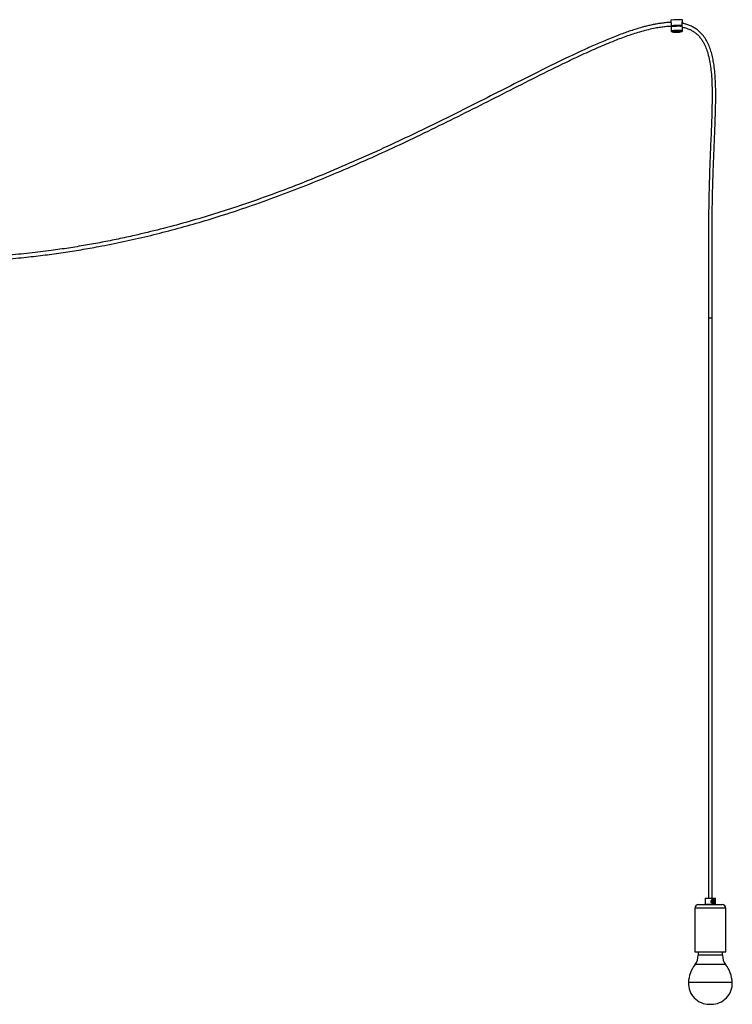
# Model space of a CAD drawing. Header units: millimetres. Extents: x 371 to 997, y 409 to 681.
# Tile 14 of 14: x 948 to 997, y 409 to 476. Entities that reach past the tile are written whole.
import ezdxf

# ---------------------------------------------------------------- set-up
doc = ezdxf.new("R2010")
doc.units = ezdxf.units.MM

msp = doc.modelspace()

# ---------------------------------------------------------------- linework, layer by layer
at = {"color": 7, "linetype": 'Continuous', "lineweight": 25}
for p, q in [((993.065, 476.439), (993.068, 476.289)), ((993.08, 475.998), (993.086, 475.701)), ((993.096, 476.144), (993.099, 476.044)), ((993.099, 476.044), (993.137, 476.045)), ((993.138, 476.011), (993.138, 476.005)), ((993.167, 476.04), (993.154, 476.046)), ((993.167, 476.028), (993.167, 476.04)), ((993.463, 476.059), (993.463, 476.034)), ((993.735, 476.021), (993.773, 476.022)), ((993.802, 476.061), (993.84, 476.062)), ((993.802, 476.039), (993.802, 476.061)), ((993.84, 476.062), (993.837, 476.162)), ((993.864, 476.458), (993.865, 476.458)), ((993.868, 476.307), (993.865, 476.458)), ((993.87, 476.017), (993.87, 476.016)), ((993.877, 475.72), (993.871, 475.99)), ((993.087, 475.701), (993.086, 475.701)), ((993.815, 475.644), (993.818, 475.644)), ((995.665, 455.901), (995.915, 455.901)), ((995.668, 455.901), (995.668, 415.901)), ((995.913, 415.901), (995.913, 455.901)), ((995.465, 415.901), (995.44, 415.876)), ((995.44, 415.876), (995.44, 415.476)), ((996.14, 415.876), (995.44, 415.876)), ((995.44, 415.476), (995.465, 415.451)), ((995.44, 415.476), (996.14, 415.476)), ((995.465, 415.901), (996.115, 415.901)), ((995.879, 415.782), (995.917, 415.813)), ((996.019, 415.694), (995.972, 415.694)), ((995.972, 415.658), (996.019, 415.658)), ((995.987, 415.553), (995.994, 415.553)), ((996.08, 415.611), (996.068, 415.582)), ((996.14, 415.876), (996.115, 415.901)), ((996.115, 415.451), (996.14, 415.476)), ((996.14, 415.476), (996.14, 415.876)), ((994.728, 415.201), (994.728, 412.201)), ((994.978, 415.451), (996.603, 415.451)), ((996.853, 412.201), (996.853, 415.201)), ((994.728, 412.201), (996.853, 412.201)), ((994.953, 412.201), (994.953, 411.966)), ((996.628, 411.966), (996.628, 412.201)), ((995.725, 408.581), (995.856, 408.581))]:
    msp.add_line(p, q, dxfattribs=at)
at = {"color": 8, "linetype": 'Continuous', "lineweight": 25}
for p, q in [((993.818, 475.644), (993.819, 475.645)), ((996.853, 415.201), (994.728, 415.201)), ((996.628, 411.966), (994.953, 411.966)), ((996.843, 411.329), (994.737, 411.329)), ((997.303, 410.082), (994.278, 410.082))]:
    msp.add_line(p, q, dxfattribs=at)
at = {"color": 8, "linetype": 'Continuous', "lineweight": 25, "flags": 128}
msp.add_lwpolyline([(993.176, 475.634), (993.165, 475.633), (993.15, 475.63), (993.149, 475.629)], dxfattribs=at)
at = {"color": 7, "linetype": 'Continuous', "lineweight": 25, "flags": 128}
for points in [[(993.149, 475.629), (993.152, 475.628), (993.152, 475.628)], [(996.06, 415.569), (996.042, 415.547), (996.006, 415.529), (995.965, 415.527), (995.925, 415.54), (995.887, 415.567), (995.856, 415.607), (995.839, 415.657), (995.841, 415.705), (995.857, 415.747), (995.887, 415.785), (995.929, 415.813), (995.973, 415.825), (995.982, 415.826), (995.982, 415.826)], [(995.912, 415.676), (995.918, 415.637), (995.936, 415.605), (995.964, 415.583), (995.996, 415.576), (996.028, 415.583), (996.055, 415.605), (996.073, 415.637), (996.079, 415.676), (996.073, 415.714), (996.055, 415.746), (996.028, 415.768), (995.996, 415.776), (995.964, 415.768), (995.936, 415.746), (995.918, 415.714), (995.912, 415.676)]]:
    msp.add_lwpolyline(points, dxfattribs=at)
at = {"color": 7, "linetype": 'Continuous', "lineweight": 25}
for centre, radius, start, end in [((993.591, 471.111), 5.354, 87.07805, 95.64526), ((993.6, 470.73), 5.293, 87.07805, 95.64526), ((993.675, 467.574), 8.49, 88.88514, 93.8893), ((993.565, 469.96), 6.1, 90.9591, 94.02251), ((993.672, 469.138), 6.925, 88.92272, 91.72995), ((993.659, 468.265), 7.385, 89.12648, 93.75514), ((996.012, 415.677), 0.17, 150.77169, 180.43302), ((995.975, 415.676), 0.0181, 98.18189, 261.81811), ((996.008, 415.676), 0.0181, 278.18189, 81.81811), ((996.017, 415.676), 0.0181, 278.18189, 81.81811), ((994.978, 415.201), 0.25, 90, 180), ((996.603, 415.201), 0.25, 0, 90), ((993.903, 411.966), 1.05, 322.63184, 0), ((997.678, 411.966), 1.05, 180, 217.36816), ((996.529, 409.96), 2.255, 142.63184, 176.89623), ((995.051, 409.96), 2.255, 3.10377, 37.36816), ((995.725, 410.029), 1.448, 177.87986, 270), ((995.856, 410.029), 1.448, 270, 2.12014)]:
    msp.add_arc(centre, radius, start, end, dxfattribs=at)
at = {"color": 8, "linetype": 'Continuous', "lineweight": 25}
for centre, radius, start, end in [((993.601, 470.582), 5.145, 86.92819, 95.74383), ((993.772, 475.349), 0.3, 81.12307, 90.0372)]:
    msp.add_arc(centre, radius, start, end, dxfattribs=at)
at = {"color": 7, "linetype": 'Continuous', "lineweight": 25}
for points, knots in [([(993.073, 476.272), (993.037, 476.272), (992.946, 476.27), (992.787, 476.261), (992.582, 476.243), (992.338, 476.213), (992.062, 476.168), (991.769, 476.11), (991.474, 476.043), (991.013, 475.924), (990.396, 475.736), (989.578, 475.447), (988.73, 475.112), (987.846, 474.735), (986.628, 474.186), (985.081, 473.444), (983.207, 472.508), (981.337, 471.56), (979.468, 470.614), (977.593, 469.676), (975.711, 468.757), (973.754, 467.83), (971.72, 466.906), (969.605, 465.993), (967.472, 465.128), (965.318, 464.314), (963.294, 463.608), (961.401, 463.001), (959.646, 462.484), (957.879, 462.01), (956.32, 461.635), (954.975, 461.341), (953.847, 461.116), (952.709, 460.908), (951.545, 460.718), (950.512, 460.569), (949.612, 460.454), (948.858, 460.367), (948.087, 460.288), (947.306, 460.218), (946.534, 460.161), (946.023, 460.127), (945.772, 460.114), (945.769, 460.114)], [0, 0, 0, 0, 0.002143, 0.005457, 0.009484, 0.014364, 0.020124, 0.026116, 0.032133, 0.038148, 0.054462, 0.070537, 0.089772, 0.108749, 0.127761, 0.16929, 0.210921, 0.252456, 0.294095, 0.335646, 0.377264, 0.418812, 0.464557, 0.510242, 0.55596, 0.601627, 0.647317, 0.683624, 0.71996, 0.756283, 0.792594, 0.815433, 0.838272, 0.861098, 0.884349, 0.908506, 0.923278, 0.938363, 0.953758, 0.969459, 0.985054, 0.999842, 1, 1, 1, 1]), ([(945.77, 459.865), (946.237, 459.894), (947.2, 459.953), (948.589, 460.084), (949.927, 460.238), (951.18, 460.41), (952.412, 460.604), (953.795, 460.849), (955.328, 461.156), (957.013, 461.539), (958.684, 461.963), (960.344, 462.425), (962.111, 462.961), (963.979, 463.577), (965.948, 464.281), (967.9, 465.03), (969.836, 465.821), (971.756, 466.65), (973.663, 467.513), (975.619, 468.434), (977.626, 469.413), (979.686, 470.443), (981.741, 471.485), (983.796, 472.526), (985.536, 473.388), (986.965, 474.064), (988.075, 474.565), (988.971, 474.94), (989.65, 475.203), (990.109, 475.37), (990.579, 475.529), (991.057, 475.675), (991.529, 475.801), (991.962, 475.896), (992.345, 475.962), (992.681, 476.002), (992.949, 476.023), (993.105, 476.021), (993.155, 476.021)], [0, 0, 0, 0, 0.027858, 0.057392, 0.082945, 0.107922, 0.132631, 0.157063, 0.191466, 0.225622, 0.259792, 0.29394, 0.328102, 0.369525, 0.410923, 0.452373, 0.493788, 0.535257, 0.576694, 0.61818, 0.663785, 0.709457, 0.755045, 0.80073, 0.846356, 0.870479, 0.894653, 0.91878, 0.928223, 0.937923, 0.947798, 0.957738, 0.967614, 0.976854, 0.984072, 0.990727, 0.997022, 1, 1, 1, 1]), ([(993.068, 476.289), (993.068, 476.289), (993.067, 476.291), (993.071, 476.28), (993.078, 476.257), (993.088, 476.219), (993.095, 476.179), (993.096, 476.153), (993.096, 476.144)], [0, 0, 0, 0, 0.0011, 0.212229, 0.426533, 0.653385, 0.885098, 1, 1, 1, 1]), ([(993.138, 476.005), (993.159, 476.007), (993.203, 476.013), (993.321, 476.021), (993.463, 476.028), (993.606, 476.034), (993.73, 476.038), (993.779, 476.039), (993.802, 476.039)], [0, 0, 0, 0, 0.157826, 0.328913, 0.5, 0.671087, 0.842174, 1, 1, 1, 1]), ([(993.138, 476.011), (993.159, 476.013), (993.203, 476.019), (993.321, 476.027), (993.416, 476.032), (993.463, 476.034)], [0, 0, 0, 0, 0.315653, 0.657826, 1, 1, 1, 1]), ([(993.138, 476.011), (993.14, 476.012), (993.145, 476.015), (993.155, 476.021), (993.162, 476.025), (993.167, 476.028)], [0, 0, 0, 0, 0.249999, 0.499998, 1, 1, 1, 1]), ([(993.167, 476.04), (993.185, 476.042), (993.226, 476.047), (993.303, 476.053), (993.358, 476.056), (993.37, 476.056)], [0, 0, 0, 0, 0.394323, 0.869088, 1, 1, 1, 1]), ([(993.167, 476.028), (993.185, 476.03), (993.226, 476.035), (993.332, 476.042), (993.42, 476.047), (993.464, 476.049)], [0, 0, 0, 0, 0.293428, 0.646714, 1, 1, 1, 1]), ([(993.802, 476.039), (993.8, 476.038), (993.795, 476.035), (993.785, 476.029), (993.778, 476.025), (993.773, 476.022)], [0, 0, 0, 0, 0.249999, 0.499998, 1, 1, 1, 1]), ([(993.837, 476.162), (993.838, 476.178), (993.838, 476.21), (993.847, 476.253), (993.857, 476.287), (993.866, 476.307), (993.869, 476.31), (993.866, 476.297), (993.86, 476.269), (993.852, 476.236), (993.85, 476.21), (993.849, 476.2)], [0, 0, 0, 0, 0.113631, 0.227059, 0.345635, 0.468165, 0.585366, 0.696811, 0.809931, 0.929676, 1, 1, 1, 1]), ([(995.915, 455.901), (995.915, 456.137), (995.915, 456.593), (995.914, 457.255), (995.912, 457.873), (995.91, 458.45), (995.907, 459.038), (995.906, 459.634), (995.905, 460.233), (995.905, 460.793), (995.906, 461.315), (995.908, 461.802), (995.911, 462.243), (995.915, 462.641), (995.92, 463.134), (995.929, 463.743), (995.945, 464.487), (995.964, 465.25), (995.992, 466.14), (996.03, 467.153), (996.078, 468.286), (996.124, 469.423), (996.16, 470.563), (996.166, 471.506), (996.143, 472.247), (996.108, 472.787), (996.054, 473.278), (995.981, 473.72), (995.892, 474.11), (995.776, 474.49), (995.626, 474.854), (995.434, 475.196), (995.221, 475.472), (995.002, 475.685), (994.79, 475.848), (994.554, 475.986), (994.295, 476.097), (994.055, 476.173), (993.9, 476.201), (993.84, 476.211)], [0, 0, 0, 0, 0.033151, 0.064081, 0.092954, 0.119922, 0.14512, 0.17565, 0.203611, 0.229223, 0.254259, 0.276992, 0.297587, 0.316188, 0.33292, 0.366866, 0.401704, 0.437472, 0.473961, 0.526809, 0.579911, 0.63313, 0.686613, 0.740154, 0.765548, 0.790764, 0.816037, 0.834928, 0.853654, 0.872217, 0.890614, 0.908907, 0.927154, 0.939405, 0.951874, 0.964696, 0.977822, 0.991371, 1, 1, 1, 1]), ([(993.872, 475.952), (993.962, 475.931), (994.125, 475.892), (994.347, 475.805), (994.535, 475.71), (994.704, 475.601), (994.872, 475.466), (995.036, 475.3), (995.191, 475.1), (995.347, 474.847), (995.493, 474.533), (995.634, 474.116), (995.745, 473.639), (995.824, 473.107), (995.882, 472.479), (995.911, 471.756), (995.913, 470.943), (995.897, 470.131), (995.869, 469.321), (995.837, 468.514), (995.803, 467.711), (995.771, 466.926), (995.748, 466.303), (995.733, 465.842), (995.723, 465.533), (995.714, 465.236), (995.706, 464.946), (995.699, 464.647), (995.691, 464.321), (995.684, 463.955), (995.676, 463.545), (995.67, 463.115), (995.665, 462.665), (995.661, 462.199), (995.657, 461.69), (995.655, 461.136), (995.654, 460.532), (995.655, 459.928), (995.656, 459.325), (995.659, 458.729), (995.661, 458.091), (995.663, 457.406), (995.665, 456.671), (995.665, 456.163), (995.665, 455.901)], [0, 0, 0, 0, 0.013375, 0.024029, 0.034067, 0.043651, 0.05292, 0.064998, 0.077012, 0.089125, 0.107632, 0.126532, 0.152087, 0.177693, 0.203571, 0.242487, 0.281247, 0.320144, 0.35875, 0.397393, 0.435944, 0.473934, 0.509948, 0.525279, 0.54006, 0.554254, 0.567823, 0.581652, 0.597104, 0.614542, 0.634084, 0.655872, 0.676248, 0.698489, 0.722737, 0.749152, 0.777915, 0.809231, 0.835785, 0.864209, 0.89466, 0.927312, 0.962355, 1, 1, 1, 1]), ([(993.087, 475.701), (993.087, 475.699), (993.086, 475.689), (993.093, 475.671), (993.103, 475.656), (993.109, 475.649), (993.111, 475.647)], [0, 0, 0, 0, 0.085737, 0.531064, 0.886354, 1, 1, 1, 1]), ([(993.111, 475.647), (993.117, 475.643), (993.124, 475.637), (993.131, 475.635), (993.132, 475.634)], [0, 0, 0, 0, 0.842444, 1, 1, 1, 1]), ([(993.155, 475.628), (993.156, 475.627), (993.191, 475.62), (993.255, 475.612), (993.34, 475.604), (993.405, 475.6), (993.448, 475.599), (993.472, 475.599), (993.482, 475.599), (993.484, 475.599), (993.484, 475.599), (993.484, 475.599), (993.484, 475.599)], [0, 0, 0, 0, 0.013003, 0.310378, 0.567976, 0.76531, 0.888339, 0.959442, 0.993944, 0.999461, 0.999774, 1, 1, 1, 1]), ([(993.484, 475.599), (993.484, 475.599), (993.485, 475.599), (993.485, 475.599), (993.485, 475.599), (993.486, 475.599), (993.49, 475.599), (993.506, 475.6), (993.539, 475.602), (993.595, 475.607), (993.688, 475.618), (993.764, 475.633), (993.812, 475.643)], [0, 0, 0, 0, 0.000242, 0.000552, 0.001138, 0.002806, 0.013963, 0.062344, 0.171155, 0.318601, 0.564487, 1, 1, 1, 1]), ([(993.83, 475.648), (993.83, 475.648), (993.834, 475.65), (993.846, 475.656), (993.862, 475.67), (993.874, 475.692), (993.879, 475.711), (993.877, 475.72), (993.877, 475.72)], [0, 0, 0, 0, 0.024517, 0.205519, 0.439477, 0.704027, 0.989356, 1, 1, 1, 1]), ([(995.843, 415.676), (995.843, 415.696), (995.844, 415.723), (995.856, 415.744), (995.859, 415.749)], [0, 0, 0, 0, 0.752543, 1, 1, 1, 1]), ([(995.879, 415.782), (995.871, 415.769), (995.854, 415.743), (995.845, 415.693), (995.848, 415.643), (995.867, 415.596), (995.897, 415.559), (995.936, 415.535), (995.978, 415.528), (996.02, 415.537), (996.057, 415.562), (996.079, 415.591), (996.088, 415.614), (996.091, 415.625), (996.092, 415.631), (996.093, 415.635), (996.093, 415.637), (996.092, 415.638), (996.092, 415.639), (996.091, 415.639), (996.091, 415.639), (996.091, 415.638), (996.091, 415.638)], [0, 0, 0, 0, 0.093987, 0.187948, 0.281809, 0.375296, 0.468314, 0.560896, 0.652056, 0.742857, 0.830223, 0.915276, 0.953145, 0.966864, 0.979431, 0.985834, 0.990212, 0.992605, 0.994551, 0.996506, 0.99882, 1, 1, 1, 1]), ([(995.987, 415.553), (995.973, 415.555), (995.945, 415.558), (995.909, 415.587), (995.884, 415.627), (995.875, 415.675), (995.877, 415.712), (995.886, 415.728), (995.887, 415.73)], [0, 0, 0, 0, 0.192407, 0.384961, 0.577514, 0.770067, 0.962621, 1, 1, 1, 1]), ([(995.961, 415.559), (995.95, 415.563), (995.928, 415.573), (995.902, 415.602), (995.884, 415.64), (995.878, 415.683), (995.883, 415.726), (995.901, 415.766), (995.928, 415.796), (995.963, 415.814), (996.001, 415.817), (996.038, 415.804), (996.07, 415.777), (996.093, 415.738), (996.103, 415.692), (996.102, 415.651), (996.094, 415.63), (996.092, 415.624)], [0, 0, 0, 0, 0.063334, 0.126657, 0.191605, 0.257792, 0.324418, 0.393085, 0.461762, 0.532104, 0.602896, 0.674442, 0.747057, 0.819734, 0.893897, 0.968043, 1, 1, 1, 1]), ([(996.091, 415.638), (996.088, 415.63), (996.081, 415.61), (996.062, 415.581), (996.032, 415.559), (995.997, 415.551), (995.973, 415.554), (995.962, 415.558), (995.961, 415.559)], [0, 0, 0, 0, 0.130704, 0.345385, 0.560066, 0.774747, 0.989428, 1, 1, 1, 1]), ([(995.974, 415.823), (995.987, 415.823), (996.004, 415.822), (996.016, 415.81), (996.019, 415.808)], [0, 0, 0, 0, 0.802519, 1, 1, 1, 1]), ([(995.982, 415.826), (995.995, 415.824), (996.021, 415.821), (996.047, 415.804), (996.056, 415.788), (996.059, 415.783)], [0, 0, 0, 0, 0.417042, 0.833322, 1, 1, 1, 1]), ([(996.093, 415.625), (996.094, 415.626), (996.101, 415.642), (996.104, 415.678), (996.097, 415.726), (996.076, 415.771), (996.053, 415.791), (996.042, 415.8)], [0, 0, 0, 0, 0.025492, 0.269433, 0.517841, 0.76953, 1, 1, 1, 1]), ([(996.063, 415.572), (996.067, 415.577), (996.082, 415.591), (996.089, 415.611), (996.093, 415.625)], [0, 0, 0, 0, 0.329339, 1, 1, 1, 1])]:
    msp.add_open_spline(points, degree=3, knots=knots, dxfattribs=at)

doc.saveas('drawing.dxf')
